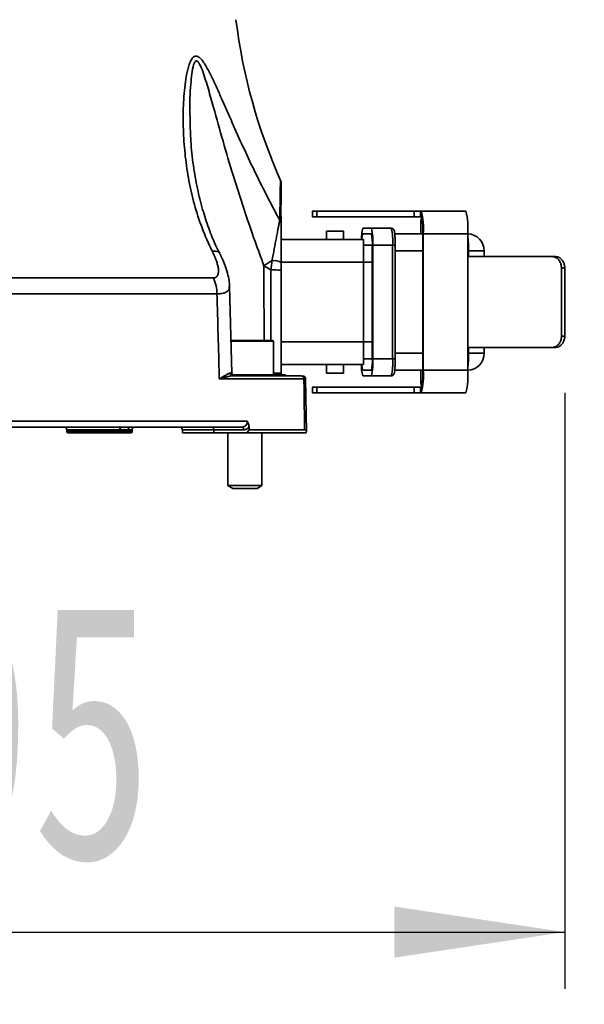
# Model space of a CAD drawing. Header units: millimetres. Extents: x 0 to 297, y 0 to 209.
# Tile 19 of 42: x 125 to 135, y 37 to 54. Entities that reach past the tile are written whole.
import ezdxf

# ---------------------------------------------------------------- set-up
doc = ezdxf.new("R2010")
doc.units = ezdxf.units.MM
doc.layers.add('图层0', color=7, linetype='Continuous')
doc.styles.add('SLDTEXTSTYLE1', font='TXT', dxfattribs={"width": 0.7, "bigfont": 'bigfont'})
doc.styles.add('SLDTEXTSTYLE2', font='TXT', dxfattribs={"width": 0.7})
doc.dimstyles.new('SLDDIMSTYLE0', dxfattribs={"dimtxt": 4.5, "dimasz": 3, "dimexe": 0, "dimexo": 0.0625, "dimgap": 1.125, "dimtad": 2, "dimlfac": 10, "dimrnd": 1e-09, "dimzin": 12, "dimdsep": 46, "dimtxsty": 'SLDTEXTSTYLE2', "dimsah": 1, "dimcen": 0.09, "dimadec": 0, "dimazin": 3, "dimtfac": 1, "dimtofl": 0, "dimtmove": 0, "dimatfit": 3, "dimfxl": 0, "dimfrac": 2, "dimtolj": 1, "dimtzin": 12, "dimarcsym": 0})
doc.dimstyles.new('SLDDIMSTYLE12', dxfattribs={"dimtxt": 4.5, "dimasz": 3, "dimexe": 0, "dimexo": 0.0625, "dimgap": 1.125, "dimtad": 0, "dimtih": 1, "dimtoh": 1, "dimlfac": 2.5, "dimrnd": 1e-09, "dimzin": 12, "dimdsep": 46, "dimtxsty": 'SLDTEXTSTYLE2', "dimblk1": 'NONE', "dimblk2": 'NONE', "dimsah": 1, "dimcen": 0, "dimadec": 0, "dimazin": 3, "dimtfac": 1, "dimtmove": 0, "dimatfit": 3, "dimldrblk": 'NONE', "dimfxl": 0, "dimfrac": 2, "dimtolj": 1, "dimtzin": 12, "dimarcsym": 0})
doc.dimstyles.new('SLDDIMSTYLE7', dxfattribs={"dimtxt": 3.5, "dimasz": 3, "dimexe": 0, "dimexo": 0.0625, "dimgap": 0.875, "dimtad": 0, "dimtih": 1, "dimtoh": 1, "dimlfac": 3, "dimrnd": 1e-09, "dimzin": 12, "dimdsep": 46, "dimtxsty": 'SLDTEXTSTYLE2', "dimblk1": 'NONE', "dimblk2": 'NONE', "dimsah": 1, "dimcen": 0, "dimadec": 0, "dimazin": 3, "dimtol": 1, "dimtp": 0.03, "dimtm": -0.01, "dimtfac": 1, "dimtmove": 0, "dimatfit": 3, "dimldrblk": 'NONE', "dimfxl": 0, "dimfrac": 2, "dimtolj": 1, "dimarcsym": 0})
doc.dimstyles.new('SLDDIMSTYLE8', dxfattribs={"dimtxt": 3.5, "dimasz": 3, "dimexe": 0, "dimexo": 0.0625, "dimgap": 0.875, "dimtad": 0, "dimtih": 1, "dimtoh": 1, "dimlfac": 3, "dimrnd": 1e-09, "dimzin": 12, "dimdsep": 46, "dimtxsty": 'SLDTEXTSTYLE2', "dimblk1": 'NONE', "dimblk2": 'NONE', "dimsah": 1, "dimcen": 0, "dimadec": 0, "dimazin": 3, "dimtfac": 1, "dimtmove": 0, "dimatfit": 3, "dimldrblk": 'NONE', "dimfxl": 0, "dimfrac": 2, "dimtolj": 1, "dimtzin": 12, "dimarcsym": 0})

# ---------------------------------------------------------------- blocks, each defined once
blk = doc.blocks.new('_D_15')
at = {"layer": '图层0'}
for p, q in [((134.211, 47.626), (134.211, 37.135)), ((114.719, 46.026), (114.719, 37.135)), ((114.719, 38.135), (134.211, 38.135))]:
    blk.add_line(p, q, dxfattribs=at)
for points in [[(114.719, 38.135), (117.719, 37.685), (117.719, 38.585)], [(134.211, 38.135), (131.211, 38.585), (131.211, 37.685)]]:
    blk.add_solid(points, dxfattribs=at)
at = {"layer": '图层0', "insert": (120.537, 43.935), "char_height": 4.5, "attachment_point": 1, "style": 'SLDTEXTSTYLE2'}
blk.add_mtext('195', dxfattribs=at)
blk = doc.blocks.new('SW_SYMBOL_HOLE_DEPTH')
at = {"layer": '图层0', "color": 0}
for p, q in [((0, 875), (800, 875)), ((400, 875), (400, 75)), ((100, 555), (400, 75)), ((700, 555), (400, 75))]:
    blk.add_line(p, q, dxfattribs=at)
blk = doc.blocks.new('_D_22')
at = {"layer": '图层0'}
blk.add_line((190.522, 127.2), (169.468, 127.2), dxfattribs=at)
at = {"layer": '图层0', "xscale": 0.004072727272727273, "yscale": 0.004072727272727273, "zscale": 0.004072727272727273}
blk.add_blockref('SW_SYMBOL_HOLE_DEPTH', (183.231, 127.487), dxfattribs=at)
at = {"layer": '图层0', "attachment_point": 1, "style": 'SLDTEXTSTYLE2'}
for s, insert, char_height in [('0.03', (178.575, 132.352), 2), ('+', (177.412, 132.352), 2), ('%%c', (169.468, 131.712), 3.5), ('6', (186.897, 131.712), 3.5), ('4', (173.338, 131.712), 3.5), ('0.01', (178.575, 130.024), 2), ('+', (177.412, 130.024), 2)]:
    blk.add_mtext(s, dxfattribs=dict(at, insert=insert, char_height=char_height))
blk = doc.blocks.new('_None')
blk = doc.blocks.new('_D_23')
at = {"layer": '图层0'}
blk.add_line((232.317, 127.552), (258.142, 127.552), dxfattribs=at)
at = {"layer": '图层0', "char_height": 3.5, "attachment_point": 1}
for s, insert, style in [('贯穿', (249.927, 131.061), 'SLDTEXTSTYLE1'), ('%%c', (237.978, 131.061), 'SLDTEXTSTYLE2'), ('6-', (233.904, 131.061), 'SLDTEXTSTYLE2'), ('6.6', (241.848, 131.061), 'SLDTEXTSTYLE2'), ('圆周均布', (237.876, 126.988), 'SLDTEXTSTYLE1')]:
    blk.add_mtext(s, dxfattribs=dict(at, insert=insert, style=style))
blk = doc.blocks.new('_D_27')
at = {"layer": '图层0'}
blk.add_line((167.73, 95.583), (145.455, 95.583), dxfattribs=at)
at = {"layer": '图层0', "char_height": 4.5, "attachment_point": 1, "style": 'SLDTEXTSTYLE2'}
for s, insert in [('%%c', (155.93, 101.383)), ('PCD', (145.455, 101.383)), ('50', (160.905, 101.383))]:
    blk.add_mtext(s, dxfattribs=dict(at, insert=insert))

msp = doc.modelspace()

# ---------------------------------------------------------------- linework, layer by layer
at = {"color": 7, "linetype": 'Continuous', "lineweight": 35}
for p, q in [((129.203772, 51.360794), (129.203791, 51.361925)), ((129.766838, 50.826152), (129.766838, 50.726152)), ((129.845564, 50.826152), (129.766838, 50.826152)), ((129.845564, 50.726152), (129.845564, 50.826152)), ((131.557551, 50.826152), (129.845564, 50.826152)), ((131.557551, 50.726152), (131.557551, 50.826152)), ((131.557551, 50.826152), (131.672099, 50.826152)), ((131.672099, 50.826152), (131.672099, 50.726152)), ((131.684018, 50.826152), (131.672099, 50.826152)), ((131.684018, 50.726152), (131.684018, 50.826152)), ((132.468832, 50.826152), (131.684018, 50.826152)), ((129.845564, 50.726152), (129.766838, 50.726152)), ((131.557551, 50.726152), (129.845564, 50.726152)), ((131.672099, 50.726152), (131.557551, 50.726152)), ((131.684018, 50.726152), (131.672099, 50.726152)), ((131.67639, 50.676152), (131.67639, 50.426152)), ((131.698032, 50.676152), (131.67639, 50.676152)), ((130.016838, 50.476152), (130.016838, 50.326152)), ((130.316838, 50.476152), (130.016838, 50.476152)), ((130.316838, 50.326152), (130.316838, 50.476152)), ((130.806392, 50.526152), (130.652605, 50.526152)), ((130.806392, 50.526152), (131.155356, 50.526152)), ((129.216838, 50.326152), (130.666838, 50.326152)), ((130.806392, 50.426152), (130.652605, 50.426152)), ((130.666838, 50.326152), (130.666838, 49.926152)), ((131.217128, 50.426152), (131.709371, 50.426152)), ((131.717822, 50.426152), (131.709371, 50.426152)), ((131.709371, 48.026152), (131.709371, 50.426152)), ((131.717822, 48.026152), (131.717822, 50.426152)), ((132.502636, 50.426152), (131.717822, 50.426152)), ((132.502636, 50.426152), (132.502636, 50.026152)), ((130.821771, 50.226152), (130.666838, 50.226152)), ((130.821771, 48.226152), (130.821771, 50.226152)), ((130.82946, 48.226152), (130.82946, 50.226152)), ((131.178424, 50.226152), (130.82946, 50.226152)), ((131.178424, 48.226152), (131.178424, 50.226152)), ((131.224579, 48.226152), (131.224579, 50.226152)), ((132.793669, 50.026152), (132.793669, 50.126152)), ((130.666838, 49.926152), (130.666838, 48.526152)), ((132.502636, 50.026152), (132.502636, 48.426152)), ((132.502636, 50.026152), (133.985146, 50.026152)), ((133.985146, 50.026152), (134.042899, 50.026152)), ((129.216838, 49.787124), (129.216838, 47.961158)), ((134.153285, 49.826152), (134.153285, 48.626152)), ((134.21086, 49.826152), (134.153285, 49.826152)), ((134.21086, 49.826152), (134.21086, 48.626152)), ((124.385902, 49.65), (128.020485, 49.65)), ((128.348526, 47.975085), (128.309053, 49.497719)), ((128.086411, 49.369844), (124.40829, 49.369844)), ((128.332962, 48.546152), (129.069016, 48.546152)), ((129.079016, 47.946152), (129.079016, 48.536152)), ((134.153285, 48.626152), (134.21086, 48.626152)), ((130.666838, 48.526152), (130.666838, 48.126152)), ((133.985146, 48.426152), (132.502636, 48.426152)), ((132.502636, 48.426152), (132.502636, 48.026152)), ((132.793669, 48.326152), (132.793669, 48.426152)), ((134.042899, 48.426152), (133.985146, 48.426152)), ((130.821771, 48.226152), (130.666838, 48.226152)), ((130.82946, 48.226152), (131.178424, 48.226152)), ((130.666838, 48.126152), (129.216838, 48.126152)), ((130.016838, 48.126152), (130.016838, 47.976152)), ((130.316838, 47.976152), (130.316838, 48.126152)), ((130.652605, 48.026152), (130.806392, 48.026152)), ((131.709371, 48.026152), (131.216646, 48.026152)), ((131.67639, 48.026152), (131.67639, 47.776152)), ((131.717822, 48.026152), (131.709371, 48.026152)), ((131.717822, 48.026152), (132.502636, 48.026152)), ((129.616849, 47.877025), (128.127569, 47.877025)), ((128.358307, 47.946152), (129.130282, 47.946152)), ((128.37132, 47.926152), (129.161783, 47.926152)), ((129.130282, 47.946152), (129.228253, 47.946152)), ((129.228253, 47.946152), (129.279016, 47.946152)), ((129.265352, 47.926152), (129.571246, 47.926152)), ((129.661736, 46.94386), (129.647556, 47.876957)), ((130.316838, 47.976152), (130.016838, 47.976152)), ((130.652605, 47.926152), (130.806392, 47.926152)), ((131.155356, 47.926152), (130.806392, 47.926152)), ((129.766838, 47.726152), (129.766838, 47.626152)), ((129.766838, 47.726152), (129.845564, 47.726152)), ((129.845564, 47.626152), (129.845564, 47.726152)), ((129.845564, 47.726152), (131.557551, 47.726152)), ((131.557551, 47.626152), (131.557551, 47.726152)), ((131.557551, 47.726152), (131.672099, 47.726152)), ((131.672099, 47.726152), (131.672099, 47.626152)), ((131.672099, 47.726152), (131.684018, 47.726152)), ((131.698032, 47.776152), (131.67639, 47.776152)), ((131.684018, 47.626152), (131.684018, 47.726152)), ((129.766838, 47.626152), (129.845564, 47.626152)), ((129.845564, 47.626152), (131.557551, 47.626152)), ((131.672099, 47.626152), (131.557551, 47.626152)), ((131.672099, 47.626152), (131.684018, 47.626152)), ((132.468832, 47.626152), (131.684018, 47.626152)), ((123.6648, 47.127897), (128.621214, 47.127897)), ((128.531535, 47.026152), (123.668165, 47.026152)), ((125.442696, 46.977025), (125.443241, 46.945803)), ((126.373637, 46.945803), (126.374109, 46.977025)), ((126.524109, 46.977025), (126.374109, 46.977025)), ((126.523637, 46.945803), (126.524109, 46.977025)), ((126.590436, 46.945803), (126.590981, 46.977025)), ((127.477673, 46.977461), (127.479016, 46.926152)), ((128.028344, 46.977461), (128.029016, 46.926152)), ((128.556527, 46.977461), (128.028344, 46.977461)), ((128.652774, 46.975294), (128.610585, 46.926152)), ((128.652774, 46.975294), (129.63052, 46.975294)), ((126.356319, 46.926152), (125.463238, 46.926152)), ((126.506319, 46.926152), (126.356319, 46.926152)), ((126.373637, 46.945803), (126.523637, 46.945803)), ((126.570439, 46.926152), (126.506319, 46.926152)), ((128.029016, 46.926152), (127.479016, 46.926152)), ((128.610585, 46.926152), (128.029016, 46.926152)), ((128.279016, 46.926152), (128.279016, 45.99615)), ((129.659039, 46.926152), (128.610585, 46.926152)), ((128.879016, 45.99615), (128.879016, 46.926152)), ((128.279016, 45.99615), (128.365616, 45.946152)), ((128.279016, 45.99615), (128.830167, 45.99615)), ((128.365616, 45.946152), (128.757668, 45.946152)), ((128.757668, 45.946152), (128.792416, 45.946152)), ((128.792416, 45.946152), (128.879016, 45.99615)), ((128.830167, 45.99615), (128.879016, 45.99615))]:
    msp.add_line(p, q, dxfattribs=at)
at = {"color": 8, "linetype": 'Continuous', "lineweight": 35}
for p, q in [((131.178424, 50.226152), (131.224579, 50.226152)), ((131.709371, 50.126152), (131.224579, 50.126152)), ((132.516737, 50.126152), (132.502636, 50.126152)), ((132.516737, 50.026152), (132.516737, 50.126152)), ((132.793669, 50.126152), (132.516737, 50.126152)), ((130.666838, 49.926152), (129.216838, 49.926152)), ((130.821771, 49.926152), (130.666838, 49.926152)), ((129.079016, 48.536152), (128.329548, 48.536152)), ((129.216838, 48.526152), (130.666838, 48.526152)), ((130.821771, 48.526152), (130.666838, 48.526152)), ((132.516737, 48.326152), (132.516737, 48.426152)), ((131.178424, 48.226152), (131.224579, 48.226152)), ((131.224579, 48.326152), (131.709371, 48.326152)), ((132.502636, 48.326152), (132.516737, 48.326152)), ((132.793669, 48.326152), (132.516737, 48.326152)), ((128.322923, 47.974913), (128.339856, 47.974861)), ((126.374109, 46.977025), (125.442696, 46.977025)), ((126.590981, 46.977025), (126.524109, 46.977025)), ((128.028344, 46.977461), (127.477673, 46.977461)), ((125.443241, 46.945803), (126.373637, 46.945803)), ((126.523637, 46.945803), (126.590436, 46.945803))]:
    msp.add_line(p, q, dxfattribs=at)
at = {"color": 8, "linetype": 'Continuous', "lineweight": 35, "flags": 128}
for points in [[(128.134145, 50.08125), (128.131437, 50.085932), (128.104975, 50.108349), (128.061752, 50.120692), (128.003504, 50.122466)], [(128.917395, 48.546152), (128.913973, 49.675326), (128.913354, 49.865933)], [(129.031956, 48.546152), (129.034281, 49.425843), (129.035251, 49.790165)]]:
    msp.add_lwpolyline(points, dxfattribs=at)
at = {"color": 7, "linetype": 'Continuous', "lineweight": 35, "flags": 128}
for points in [[(129.63052, 46.975294), (129.619909, 47.675186), (129.616849, 47.877025)], [(128.003353, 47.026152), (128.00815, 47.025223), (128.012769, 47.02247), (128.017038, 47.017996), (128.020798, 47.011967), (128.02391, 47.004607), (128.026258, 46.996189), (128.027755, 46.987027), (128.028344, 46.977461)], [(128.531535, 47.026152), (128.536332, 47.025223), (128.540951, 47.02247), (128.54522, 47.017996), (128.54898, 47.011967), (128.552092, 47.004607), (128.55444, 46.996189), (128.555937, 46.987027), (128.556527, 46.977461)]]:
    msp.add_lwpolyline(points, dxfattribs=at)
at = {"color": 7, "linetype": 'Continuous', "lineweight": 35}
for centre, radius, start, end in [((138.344397, 55.427644), 10, 187.0728629, 203.9838101), ((129.066868, 51.310381), 0.149971, 359.7729114, 20.4017959), ((130.509181, 50.525438), 1.212712, 355.3038893, 14.3573175), ((131.293994, 50.525438), 1.212712, 355.3038893, 14.3573175), ((129.099333, 50.593531), 0.117508, 0.3982489, 37.9378713), ((130.80289, 50.500616), 0.909534, 355.3038893, 14.3573175), ((131.387043, 50.345104), 0.756424, 166.151988, 181.4356948), ((129.836781, 50.300708), 0.995475, 355.704783, 13.0892335), ((130.185745, 50.300708), 0.995475, 355.704783, 13.0892335), ((130.94102, 50.336853), 0.301923, 162.7964589, 182.0311728), ((130.159985, 50.275856), 0.66365, 355.704783, 13.0892335), ((132.493669, 50.126152), 0.3, 0, 88.287323), ((130.213396, 47.921586), 2.33893, 119.6850295, 123.7677479), ((129.096482, 49.71818), 0.23899, 59.7613789, 99.9752533), ((129.087157, 47.466067), 2.324677, 86.8021086, 91.2794075), ((127.446034, 49.366986), 0.640383, 0.2556699, 26.2280062), ((129.069016, 48.536152), 0.01, 0, 90), ((129.836781, 48.151595), 0.995475, 346.9107665, 4.295217), ((130.159985, 48.176448), 0.66365, 346.9107665, 4.295217), ((130.185745, 48.151595), 0.995475, 346.9107665, 4.295217), ((132.493669, 48.326152), 0.3, 271.712677, 0), ((131.186141, 48.085353), 0.556781, 175.7978095, 196.6145077), ((130.94102, 48.115451), 0.301923, 177.9688272, 197.2035411), ((130.509181, 47.926866), 1.212712, 345.6426825, 4.6961107), ((130.80289, 47.951688), 0.909534, 345.6426825, 4.6961107), ((131.293994, 47.926866), 1.212712, 345.6426825, 4.6961107), ((128.3721, 47.975325), 0.049179, 180.4795696, 269.0909977), ((128.398307, 47.976152), 0.05, 181.2442293, 269.9452512), ((129.163428, 47.963551), 0.037435, 207.6958269, 267.4810483), ((129.265866, 47.971514), 0.045365, 213.9915938, 269.3506423), ((129.319016, 47.976152), 0.05, 216.8698976, 270), ((129.569, 47.878337), 0.047868, 358.4290033, 87.3096568), ((129.597583, 47.876152), 0.05, 1.5549393, 90.0193396), ((125.392704, 46.976152), 0.05, 1, 90), ((126.420927, 46.979405), 0.046879, 94.3110934, 182.9111381), ((126.570927, 46.979405), 0.046879, 94.3110934, 182.9111381), ((126.640973, 46.976152), 0.05, 90, 179), ((127.42769, 46.976152), 0.05, 1.5, 90), ((125.463238, 46.946152), 0.02, 181, 270), ((126.354909, 46.944851), 0.018752, 274.3110934, 2.9111381), ((126.504909, 46.944851), 0.018752, 274.3110934, 2.9111381), ((126.570439, 46.946152), 0.02, 270, 359)]:
    msp.add_arc(centre, radius, start, end, dxfattribs=at)
at = {"color": 8, "linetype": 'Continuous', "lineweight": 35}
for centre, radius, start, end in [((130.555579, 50.164664), 1.961537, 358.8750048, 6.9660921), ((130.555579, 48.28764), 1.961537, 353.0339079, 1.1249952), ((129.258719, 47.975927), 0.05229, 180.1691472, 214.7098783)]:
    msp.add_arc(centre, radius, start, end, dxfattribs=at)
at = {"color": 7, "linetype": 'Continuous', "lineweight": 35}
msp.add_ellipse((127.635093, -385.997674), major_axis=(-7.680551, 586.449214), ratio=0.016901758, start_param=5.542707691, end_param=5.542831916, dxfattribs=at)
for points, knots in [([(128.003504, 50.122466), (127.935503, 50.257415), (127.876411, 50.393177), (127.772746, 50.666616), (127.728196, 50.804288), (127.651518, 51.081613), (127.619398, 51.221265), (127.566179, 51.502487), (127.545059, 51.644244), (127.513097, 51.928674), (127.502306, 52.070668), (127.49054, 52.353822), (127.489531, 52.495008), (127.495914, 52.705282), (127.499372, 52.775097), (127.509276, 52.913311), (127.51571, 52.981782), (127.532341, 53.116594), (127.542524, 53.183127), (127.561946, 53.279077), (127.569125, 53.310437), (127.585404, 53.371093), (127.594438, 53.400208), (127.609998, 53.440933), (127.615523, 53.454009), (127.627453, 53.478827), (127.633897, 53.490631), (127.647772, 53.512031), (127.655183, 53.521617), (127.671248, 53.537794), (127.679869, 53.544297), (127.697989, 53.55303), (127.707664, 53.555318), (127.727636, 53.555057), (127.737775, 53.552566), (127.758338, 53.543306), (127.768652, 53.536561), (127.788774, 53.520151), (127.79871, 53.510412), (127.828026, 53.477911), (127.846452, 53.45257), (127.882233, 53.397947), (127.899631, 53.368468), (127.950099, 53.277787), (127.981828, 53.21399), (128.044191, 53.083458), (128.074749, 53.016619), (128.13566, 52.881153), (128.16604, 52.812404), (128.257301, 52.605046), (128.31805, 52.466052), (128.441607, 52.187979), (128.504366, 52.048866), (128.63282, 51.771011), (128.698504, 51.632261), (128.833314, 51.355292), (128.902437, 51.217072), (129.044408, 50.941121), (129.117257, 50.803392), (129.192009, 50.665776)], [0, 0, 0, 0, 0.0625, 0.0625, 0.125, 0.125, 0.1875, 0.1875, 0.25, 0.25, 0.3125, 0.3125, 0.375, 0.375, 0.40625, 0.40625, 0.4375, 0.4375, 0.46875, 0.46875, 0.484375, 0.484375, 0.5, 0.5, 0.5078125, 0.5078125, 0.515625, 0.515625, 0.5234375, 0.5234375, 0.53125, 0.53125, 0.5390625, 0.5390625, 0.546875, 0.546875, 0.5546875, 0.5546875, 0.5625, 0.5625, 0.578125, 0.578125, 0.59375, 0.59375, 0.625, 0.625, 0.65625, 0.65625, 0.6875, 0.6875, 0.75, 0.75, 0.8125, 0.8125, 0.875, 0.875, 0.9375, 0.9375, 1, 1, 1, 1]), ([(128.134189, 50.08397), (128.109537, 50.132476), (128.035621, 50.277913), (127.934776, 50.535619), (127.827001, 50.866588), (127.736541, 51.23475), (127.666224, 51.637737), (127.622006, 52.034678), (127.615846, 52.294225), (127.61308, 52.410773)], [0, 0, 0, 0, 0.0656989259, 0.1969883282, 0.3410841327, 0.4989555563, 0.6707491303, 0.8521516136, 1, 1, 1, 1]), ([(129.211836, 50.784776), (129.211943, 50.79243), (129.213456, 50.900357), (129.215468, 51.089583), (129.216427, 51.246393), (129.216648, 51.310444), (129.216656, 51.313616), (129.21666, 51.315041)], [0, 0, 0, 0, 0.02553823, 0.360112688, 0.693880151, 0.862433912, 1, 1, 1, 1]), ([(129.216838, 50.668463), (129.216838, 50.692831), (129.215234, 50.715055), (129.212581, 50.754529), (129.211641, 50.771377), (129.211836, 50.784776)], [0, 0, 0, 0, 0.5, 0.5, 1, 1, 1, 1]), ([(129.055084, 49.953558), (129.068448, 50.024952), (129.081667, 50.094441), (129.107534, 50.229685), (129.120186, 50.29546), (129.138485, 50.390536), (129.144499, 50.421771), (129.155969, 50.481303), (129.161449, 50.509735), (129.171777, 50.563178), (129.176655, 50.588347), (129.185241, 50.632212), (129.188991, 50.65114), (129.192009, 50.665776)], [0, 0, 0, 0, 0.25, 0.25, 0.5, 0.5, 0.625, 0.625, 0.75, 0.75, 0.875, 0.875, 1, 1, 1, 1]), ([(129.216838, 50.594348), (129.216838, 50.57797), (129.216838, 50.557227), (129.216838, 50.511091), (129.216838, 50.485548), (129.216838, 50.432721), (129.216838, 50.405204), (129.216838, 50.34861), (129.216838, 50.319537), (129.216838, 50.231591), (129.216838, 50.171588), (129.216838, 50.049606), (129.216838, 49.987612), (129.216838, 49.924652)], [0, 0, 0, 0, 0.125, 0.125, 0.25, 0.25, 0.375, 0.375, 0.5, 0.5, 0.75, 0.75, 1, 1, 1, 1]), ([(131.224579, 50.226152), (131.224513, 50.241696), (131.224319, 50.287265), (131.222126, 50.359858), (131.217397, 50.431085), (131.211825, 50.469487), (131.206182, 50.490624), (131.19624, 50.507745), (131.18166, 50.520288), (131.166781, 50.525656), (131.157788, 50.526046), (131.155356, 50.526152)], [0, 0, 0, 0, 0.106758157, 0.312985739, 0.521175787, 0.734945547, 0.833490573, 0.886437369, 0.934044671, 0.982158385, 1, 1, 1, 1]), ([(128.020485, 49.65), (128.041592, 49.65), (128.059423, 49.6556), (128.080011, 49.670606), (128.085949, 49.676756), (128.095801, 49.690603), (128.099783, 49.698335), (128.10932, 49.72364), (128.112322, 49.742863), (128.113575, 49.784043), (128.11179, 49.80624), (128.104699, 49.851905), (128.099351, 49.875669), (128.086028, 49.923815), (128.078085, 49.948132), (128.05114, 50.021741), (128.029091, 50.071688), (128.003504, 50.122466)], [0, 0, 0, 0, 0.125, 0.125, 0.1875, 0.1875, 0.25, 0.25, 0.375, 0.375, 0.5, 0.5, 0.625, 0.625, 0.75, 0.75, 1, 1, 1, 1]), ([(128.30693, 49.498603), (128.306116, 49.523818), (128.303906, 49.592247), (128.279921, 49.708488), (128.23382, 49.859196), (128.182143, 49.986063), (128.142253, 50.063229), (128.13316, 50.080819)], [0, 0, 0, 0, 0.123496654, 0.335143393, 0.589251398, 0.906368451, 1, 1, 1, 1]), ([(134.153285, 49.826152), (134.15148, 49.848635), (134.147871, 49.893603), (134.119554, 49.95353), (134.077361, 49.998732), (134.029858, 50.022724), (133.997896, 50.025174), (133.985146, 50.026152)], [0, 0, 0, 0, 0.214544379, 0.429090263, 0.643574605, 0.857819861, 1, 1, 1, 1]), ([(134.042899, 50.026152), (134.062132, 50.023955), (134.100598, 50.019561), (134.150835, 49.985189), (134.188294, 49.934551), (134.208033, 49.878296), (134.210053, 49.841028), (134.21086, 49.826152)], [0, 0, 0, 0, 0.214515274, 0.429048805, 0.643251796, 0.857601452, 1, 1, 1, 1]), ([(128.127569, 47.877025), (128.127116, 47.8934), (128.126663, 47.909776), (128.12621, 47.926152), (128.112903, 48.407381), (128.099637, 48.888612), (128.086411, 49.369844)], [-0.00049146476, -0.00049146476, -0.00049146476, -0.00049146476, 0, 0, 0, 0.014442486, 0.014442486, 0.014442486, 0.014442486]), ([(133.985146, 48.426152), (134.004411, 48.428348), (134.042941, 48.43274), (134.093227, 48.467103), (134.130706, 48.517731), (134.150455, 48.573988), (134.152477, 48.611265), (134.153285, 48.626152)], [0, 0, 0, 0, 0.214500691, 0.429021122, 0.643184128, 0.857505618, 1, 1, 1, 1]), ([(134.21086, 48.626152), (134.209055, 48.603668), (134.205445, 48.558701), (134.177133, 48.498773), (134.134966, 48.453569), (134.087521, 48.429579), (134.05562, 48.427129), (134.042899, 48.426152)], [0, 0, 0, 0, 0.214555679, 0.429112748, 0.643612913, 0.857891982, 1, 1, 1, 1]), ([(131.155356, 47.926152), (131.162163, 47.926944), (131.174607, 47.928391), (131.189125, 47.937849), (131.198454, 47.948243), (131.20441, 47.958938), (131.209462, 47.973027), (131.214085, 47.996094), (131.219353, 48.044519), (131.223271, 48.121029), (131.224514, 48.1862), (131.22457, 48.220459), (131.224579, 48.226152)], [0, 0, 0, 0, 0.049636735, 0.090733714, 0.128457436, 0.167718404, 0.22129611, 0.344854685, 0.549112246, 0.764493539, 0.96086781, 1, 1, 1, 1]), ([(128.322923, 47.974913), (128.314031, 47.974932), (128.303154, 47.970957), (128.277517, 47.958955), (128.262639, 47.950759), (128.229664, 47.932228), (128.211553, 47.921871), (128.181921, 47.905513), (128.171631, 47.899919), (128.1502, 47.888555), (128.138978, 47.882745), (128.127569, 47.877025)], [0, 0, 0, 0, 0.25, 0.25, 0.5, 0.5, 0.75, 0.75, 0.875, 0.875, 1, 1, 1, 1]), ([(128.37132, 47.926152), (128.355264, 47.926152), (128.338035, 47.924086), (128.301359, 47.917977), (128.281872, 47.91387), (128.241023, 47.904582), (128.219646, 47.899387), (128.175003, 47.88848), (128.151661, 47.882745), (128.127569, 47.877025)], [0, 0, 0, 0, 0.25, 0.25, 0.5, 0.5, 0.75, 0.75, 1, 1, 1, 1]), ([(128.373429, 47.926152), (128.381228, 47.926152), (128.396572, 47.926152), (128.397703, 47.926152), (128.398259, 47.926152)], [0, 0, 0, 0, 0.5083515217, 1, 1, 1, 1]), ([(129.265352, 47.926152), (129.250411, 47.926152), (129.234344, 47.926037), (129.199816, 47.926038), (129.181343, 47.926152), (129.161783, 47.926152)], [0, 0, 0, 0, 0.5, 0.5, 1, 1, 1, 1]), ([(129.206429, 47.975772), (129.210014, 47.975835), (129.21265, 47.973975), (129.216037, 47.968479), (129.216838, 47.96485), (129.216838, 47.961158)], [0, 0, 0, 0, 0.5, 0.5, 1, 1, 1, 1]), ([(129.21715, 47.961016), (129.217036, 47.961581), (129.21666, 47.963452), (129.217035, 47.965219), (129.217296, 47.966452)], [0, 0, 0, 0, 0.302210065, 1, 1, 1, 1]), ([(129.223924, 47.942644), (129.222033, 47.945042), (129.216928, 47.951515), (129.217064, 47.957346), (129.21715, 47.961016)], [0, 0, 0, 0, 0.3704192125, 1, 1, 1, 1]), ([(128.531535, 47.026152), (128.543672, 47.026152), (128.555544, 47.028724), (128.577694, 47.038772), (128.587814, 47.046242), (128.604526, 47.064962), (128.611188, 47.076346), (128.619755, 47.100964), (128.621761, 47.11442), (128.621214, 47.127897)], [0, 0, 0, 0, 0.25, 0.25, 0.5, 0.5, 0.75, 0.75, 1, 1, 1, 1]), ([(128.651222, 47.024428), (128.639078, 47.009456), (128.624394, 46.997659), (128.600069, 46.985629), (128.59151, 46.982551), (128.574261, 46.978494), (128.565476, 46.977461), (128.556527, 46.977461)], [0, 0, 0, 0, 0.5, 0.5, 0.75, 0.75, 1, 1, 1, 1]), ([(128.651222, 47.024428), (128.650608, 47.043843), (128.646596, 47.06248), (128.635615, 47.096738), (128.628559, 47.112564), (128.621214, 47.127897)], [0, 0, 0, 0, 0.5, 0.5, 1, 1, 1, 1]), ([(129.659039, 46.926152), (129.662775, 46.941255), (129.662775, 46.953525), (129.653463, 46.970765), (129.644428, 46.975294), (129.63052, 46.975294)], [0, 0, 0, 0, 0.5, 0.5, 1, 1, 1, 1])]:
    msp.add_open_spline(points, degree=3, knots=knots, dxfattribs=at)
at = {"color": 8, "linetype": 'Continuous', "lineweight": 35}
for points, knots in [([(128.913354, 49.865933), (128.861126, 50.007399), (128.738473, 50.339623), (128.555735, 50.871631), (128.367193, 51.460661), (128.191965, 52.055828), (128.050512, 52.561958), (127.935167, 52.973363), (127.857414, 53.232423), (127.793251, 53.39668), (127.75442, 53.456425), (127.733268, 53.469852), (127.718306, 53.470994), (127.706049, 53.463656), (127.68985, 53.442243), (127.66313, 53.374684), (127.641144, 53.241101), (127.61542, 52.961538), (127.601234, 52.681958), (127.614061, 52.462216), (127.617048, 52.411049)], [0, 0, 0, 0, 0.089490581, 0.210162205, 0.330872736, 0.453565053, 0.576241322, 0.642644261, 0.709453, 0.740205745, 0.754317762, 0.7608491, 0.764464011, 0.771701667, 0.776282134, 0.789297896, 0.826818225, 0.864689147, 0.968492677, 1, 1, 1, 1]), ([(129.192009, 50.665776), (129.194033, 50.781672), (129.197084, 50.956324), (129.200203, 51.142614), (129.202325, 51.271156), (129.20379, 51.361873), (129.203778, 51.361103), (129.203772, 51.360794)], [0, 0, 0, 0, 0.310770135, 0.468324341, 0.625808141, 0.849735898, 1, 1, 1, 1]), ([(128.301423, 49.498143), (128.301951, 49.477047), (128.303023, 49.434256), (128.245517, 49.394994), (128.170739, 49.373839), (128.109821, 49.370953), (128.086411, 49.369844)], [0, 0, 0, 0, 0.280075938, 0.568101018, 0.834021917, 1, 1, 1, 1]), ([(129.079016, 47.975121), (129.079564, 47.97512), (129.096851, 47.975111), (129.130563, 47.9752), (129.172815, 47.975389), (129.196235, 47.975608), (129.204626, 47.975743), (129.206429, 47.975772)], [0, 0, 0, 0, 0.00990298, 0.312311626, 0.614741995, 0.917236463, 1, 1, 1, 1]), ([(129.643853, 47.876904), (129.645004, 47.876919), (129.650749, 47.876992), (129.631912, 47.87701), (129.616849, 47.877025)], [0, 0, 0, 0, 0.200376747, 1, 1, 1, 1])]:
    msp.add_open_spline(points, degree=3, knots=knots, dxfattribs=at)
at = {"color": 7, "linetype": 'Continuous', "lineweight": 35}
for points in [[(129.216838, 50.668463), (129.216838, 50.644116), (129.216838, 50.619397), (129.216838, 50.594348)], [(129.035251, 49.790165), (129.041828, 49.845119), (129.048431, 49.899567), (129.055084, 49.953558)], [(129.216838, 49.924652), (129.216838, 49.879239), (129.216838, 49.833416), (129.216838, 49.787124)], [(129.035251, 49.790165), (128.993526, 49.815234), (128.952899, 49.840488), (128.913354, 49.865933)]]:
    msp.add_open_spline(points, degree=3, dxfattribs=at)

# ---------------------------------------------------------------- dimensions: what is measured, and where the dimension line sits
at = {"layer": '图层0'}
for p1, text, dimstyle, picture, middle in [((0.804226, 0.5785), '<>{\\fGDT;x}6', 'SLDDIMSTYLE7', '_D_22', (179.200983, 129.737283)), ((1.466959, 0.852814), '6-<> 贯穿\\P圆周均布', 'SLDDIMSTYLE8', '_D_23', (246.023408, 127.049437)), ((18.484527, 7.636642), 'PCD <>', 'SLDDIMSTYLE12', '_D_27', (155.798807, 98.701426))]:
    dim = msp.add_diameter_dim_2p(p1=p1, p2=(0, 0), text=text, dimstyle=dimstyle, dxfattribs=at)
    dim.commit()
    dim.dimension.update_dxf_attribs({"geometry": picture, "text_midpoint": middle, "dimtype": 163})
dim = msp.add_linear_dim(base=(134.21086, 38.134661), p1=(114.718584, 47.026152), p2=(134.21086, 48.626152), dimstyle='SLDDIMSTYLE0', dxfattribs=at)
dim.commit()
dim.dimension.update_dxf_attribs({"geometry": '_D_15', "text_midpoint": (124.464722, 38.134661), "dimtype": 160})

doc.saveas('drawing.dxf')
